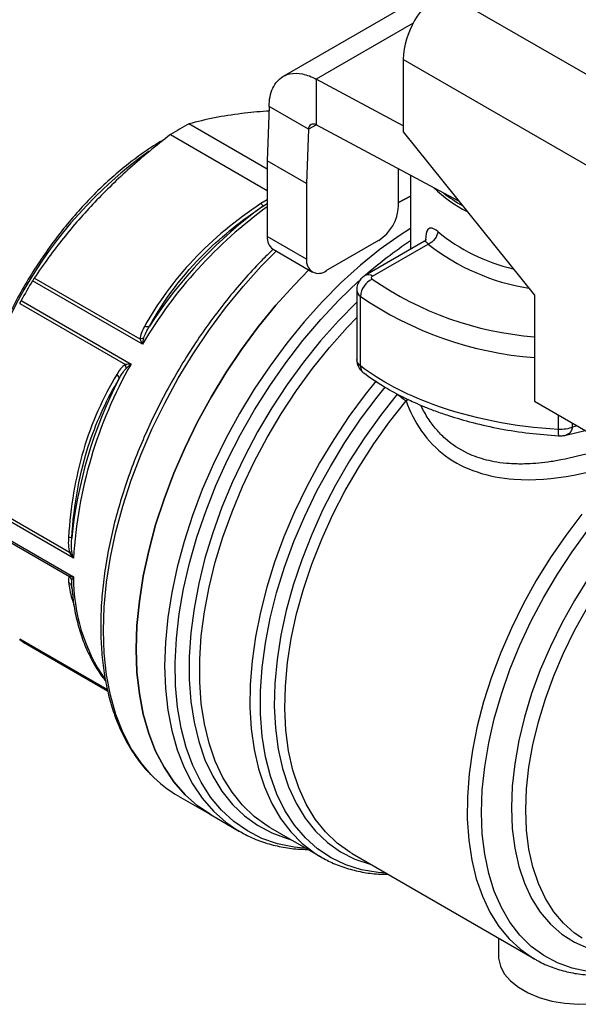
# Model space of a CAD drawing. Header units: inches. Extents: x 0.5 to 21.5, y 0.5 to 16.5.
# Tile 11 of 14: x 16.5 to 17.7, y 13.1 to 15.2. Entities that reach past the tile are written whole.
import ezdxf

# ---------------------------------------------------------------- set-up
doc = ezdxf.new("R2010")
doc.units = ezdxf.units.IN
doc.header["$LTSCALE"] = 2
doc.header["$MEASUREMENT"] = 0

msp = doc.modelspace()

# ---------------------------------------------------------------- linework, layer by layer
for p, q in [((17.3698, 15.2723), (17.0753, 15.1023)), ((17.4136, 15.2829), (17.906, 14.9987)), ((17.3515, 15.2152), (17.1456, 15.0963)), ((17.8312, 14.849), (17.3301, 15.1383)), ((17.3301, 15.1383), (17.3301, 14.9849)), ((17.3301, 14.9975), (17.1456, 15.0963)), ((17.1456, 15.0963), (17.1456, 14.9999)), ((17.0453, 15.0383), (17.0416, 14.9234)), ((17.1288, 14.9901), (17.0453, 15.0383)), ((17.0416, 14.9057), (16.8753, 15.0017)), ((17.1457, 14.9999), (17.1288, 14.9901)), ((17.4485, 14.8376), (17.1456, 14.9999)), ((16.8361, 14.979), (17.0416, 14.8603)), ((17.1288, 14.9901), (17.1251, 14.8752)), ((17.3301, 14.9849), (17.6085, 14.6386)), ((17.1251, 14.8752), (17.0416, 14.9234)), ((17.0416, 14.9234), (17.0416, 14.7626)), ((17.32, 14.8269), (17.32, 14.9065)), ((17.1251, 14.8752), (17.1251, 14.7144)), ((17.3456, 14.8928), (17.3456, 14.7354)), ((17.0416, 14.8407), (17.028, 14.8326)), ((17.0335, 14.8279), (17.0416, 14.8328)), ((17.3456, 14.8484), (17.32, 14.8351)), ((17.32, 14.8351), (17.3456, 14.8484)), ((17.1251, 14.7144), (17.0416, 14.7626)), ((17.1669, 14.6903), (17.2782, 14.7546)), ((17.3752, 14.7525), (17.2494, 14.6799)), ((17.3775, 14.7556), (17.3775, 14.7542)), ((17.0538, 14.7356), (17.1374, 14.6874)), ((17.2651, 14.6783), (17.3834, 14.7466)), ((16.7767, 14.534), (16.5432, 14.6688)), ((16.7714, 14.5449), (16.5469, 14.6745)), ((17.2313, 14.6494), (17.2313, 14.5015)), ((16.519, 14.6269), (16.7525, 14.4921)), ((17.2394, 14.4882), (17.2394, 14.6357)), ((17.6085, 14.6386), (17.6085, 14.4136)), ((16.5159, 14.6208), (16.7404, 14.4912)), ((17.3411, 14.4168), (17.3364, 14.4142)), ((17.6085, 14.4136), (17.8298, 14.2858)), ((17.6592, 14.3843), (17.6592, 14.3533)), ((17.6752, 14.3412), (17.7162, 14.3514)), ((17.6894, 14.3585), (17.6894, 14.3668)), ((17.6995, 14.361), (17.6894, 14.3585)), ((16.6301, 14.0804), (16.3967, 14.2152)), ((16.6218, 14.092), (16.3972, 14.2216)), ((16.3967, 14.1756), (16.6301, 14.0409)), ((16.3972, 14.171), (16.6218, 14.0414)), ((16.6256, 14.0213), (16.626, 14.0206)), ((16.6263, 14.017), (16.6264, 14.0196)), ((16.6264, 14.0196), (16.6267, 14.0335)), ((16.6265, 14.0186), (16.628, 14.0041)), ((16.702, 13.8013), (16.5159, 13.9087)), ((16.7024, 13.7993), (16.519, 13.9052)), ((16.5309, 13.8978), (16.7025, 13.7987)), ((16.8527, 13.5757), (16.9223, 13.5355)), ((16.9223, 13.5355), (16.9826, 13.5007)), ((17.0486, 13.508), (17.0466, 13.5092)), ((17.0486, 13.508), (17.1554, 13.4464)), ((17.2214, 13.4537), (17.6085, 13.2302)), ((17.1523, 13.4482), (17.1554, 13.4464)), ((17.5326, 13.2741), (17.5326, 13.236))]:
    msp.add_line(p, q)
at = {"flags": 128}
for points in [[(17.3456, 14.7799), (17.3239, 14.7659), (17.2815, 14.7357), (17.2397, 14.7019), (17.1987, 14.6649), (17.1587, 14.6248), (17.12, 14.5818), (17.0828, 14.5363), (17.0474, 14.4885), (17.0139, 14.4387), (16.9826, 14.3872), (16.9537, 14.3344), (16.9273, 14.2805), (16.9036, 14.2259), (16.8828, 14.1709), (16.8649, 14.1159), (16.8502, 14.0612), (16.8386, 14.0072), (16.8303, 13.9541), (16.8253, 13.9023), (16.8236, 13.8522), (16.8253, 13.8039), (16.8303, 13.758), (16.8386, 13.7145), (16.8502, 13.6738), (16.8649, 13.6361), (16.8828, 13.6017), (16.9036, 13.5708), (16.9273, 13.5435), (16.9537, 13.5201), (16.9789, 13.5028)], [(16.7943, 13.6216), (16.7736, 13.6458), (16.7528, 13.6767), (16.735, 13.7111), (16.7202, 13.7488), (16.7086, 13.7895), (16.7003, 13.833), (16.6953, 13.879), (16.6936, 13.9272), (16.6953, 13.9773), (16.7003, 14.0291), (16.7086, 14.0822), (16.7202, 14.1362), (16.735, 14.1909), (16.7528, 14.2459), (16.7736, 14.3009), (16.7973, 14.3555), (16.8237, 14.4094), (16.8526, 14.4622), (16.8839, 14.5137), (16.9174, 14.5635), (16.9528, 14.6113), (16.99, 14.6568), (17.0287, 14.6998), (17.0603, 14.7318)], [(17.1299, 14.6917), (17.0983, 14.6596), (17.0596, 14.6167), (17.0224, 14.5711), (16.987, 14.5233), (16.9535, 14.4735), (16.9222, 14.4221), (16.8933, 14.3692), (16.8669, 14.3153), (16.8432, 14.2607), (16.8224, 14.2058), (16.8045, 14.1508), (16.7898, 14.0961), (16.7782, 14.042), (16.7699, 13.9889), (16.7649, 13.9372), (16.7632, 13.887), (16.7649, 13.8388), (16.7699, 13.7928), (16.7782, 13.7493), (16.7898, 13.7086), (16.8045, 13.671), (16.8224, 13.6366), (16.8432, 13.6056), (16.8669, 13.5784), (16.8933, 13.555), (16.9222, 13.5355), (16.9223, 13.5355)], [(16.9223, 13.5355), (16.9222, 13.5355), (16.8933, 13.555), (16.8669, 13.5784), (16.8432, 13.6056), (16.8224, 13.6366), (16.8045, 13.671), (16.7898, 13.7086), (16.7782, 13.7493), (16.7699, 13.7928), (16.7649, 13.8388), (16.7632, 13.887), (16.7649, 13.9372), (16.7699, 13.9889), (16.7782, 14.042), (16.7898, 14.0961), (16.8045, 14.1508), (16.8224, 14.2058), (16.8432, 14.2607), (16.8669, 14.3153), (16.8933, 14.3692), (16.9222, 14.4221), (16.9535, 14.4735), (16.987, 14.5233), (17.0224, 14.5711), (17.0596, 14.6167), (17.0983, 14.6596), (17.1299, 14.6917)], [(17.1239, 13.4646), (17.0988, 13.467), (17.0635, 13.4743), (17.0302, 13.4859), (16.9992, 13.5018), (16.9706, 13.5218), (16.9446, 13.5458), (16.9213, 13.5736), (16.901, 13.6052), (16.8837, 13.6402), (16.8695, 13.6785), (16.8586, 13.7198), (16.8511, 13.7639), (16.8468, 13.8105), (16.846, 13.8592), (16.8485, 13.9098), (16.8544, 13.962), (16.8637, 14.0154), (16.8762, 14.0697), (16.8919, 14.1246), (16.9108, 14.1796), (16.9326, 14.2346), (16.9572, 14.289), (16.9846, 14.3425), (17.0144, 14.3949), (17.0466, 14.4458), (17.0809, 14.4949), (17.1171, 14.5418), (17.155, 14.5863), (17.1943, 14.6281), (17.2348, 14.6669), (17.2366, 14.6684)], [(17.2644, 14.6724), (17.2637, 14.6731), (17.2632, 14.6738), (17.2629, 14.6746), (17.2629, 14.6754), (17.2631, 14.6762), (17.2635, 14.677), (17.2642, 14.6777), (17.2651, 14.6783)], [(17.2313, 14.6234), (17.1926, 14.584), (17.1546, 14.5413), (17.1182, 14.496), (17.0837, 14.4485), (17.0511, 14.3991), (17.0209, 14.348), (16.993, 14.2956), (16.9678, 14.2422), (16.9453, 14.1883), (16.9258, 14.1341), (16.9093, 14.08), (16.896, 14.0263), (16.886, 13.9734), (16.8793, 13.9216), (16.8759, 13.8713), (16.8759, 13.8228), (16.8793, 13.7764), (16.886, 13.7324), (16.896, 13.6912), (16.9093, 13.6528), (16.9258, 13.6177), (16.9453, 13.586), (16.9678, 13.558), (16.993, 13.5338), (17.0209, 13.5136), (17.0511, 13.4975), (17.0837, 13.4856), (17.091, 13.4836)], [(17.0466, 13.5092), (17.0413, 13.5124), (17.0138, 13.5324), (16.9889, 13.5563), (16.9667, 13.584), (16.9474, 13.6153), (16.9312, 13.6499), (16.9181, 13.6878), (16.9081, 13.7286), (16.9015, 13.772), (16.8981, 13.8178), (16.8981, 13.8657), (16.9015, 13.9154), (16.9081, 13.9665), (16.9181, 14.0187), (16.9312, 14.0717), (16.9474, 14.1252), (16.9667, 14.1787), (16.9889, 14.232), (17.0138, 14.2846), (17.0413, 14.3364), (17.0712, 14.3868), (17.1034, 14.4357), (17.1375, 14.4826), (17.1734, 14.5273), (17.2109, 14.5694), (17.2313, 14.5907)], [(17.2725, 14.4563), (17.2493, 14.4273), (17.2149, 14.3808), (17.1826, 14.3324), (17.1524, 14.2823), (17.1246, 14.2309), (17.0994, 14.1785), (17.0768, 14.1254), (17.0571, 14.072), (17.0404, 14.0187), (17.0268, 13.9657), (17.0164, 13.9135), (17.0092, 13.8623), (17.0053, 13.8125), (17.0047, 13.7644), (17.0075, 13.7183), (17.0135, 13.6745), (17.0228, 13.6334), (17.0353, 13.5951), (17.051, 13.5599), (17.0696, 13.528), (17.0912, 13.4997), (17.1155, 13.4751), (17.1425, 13.4544), (17.1523, 13.4482)], [(17.2939, 13.4119), (17.2767, 13.4132), (17.2414, 13.4192), (17.2081, 13.4297), (17.177, 13.4446), (17.1484, 13.4637), (17.1224, 13.487), (17.0993, 13.5142), (17.0791, 13.5453), (17.0621, 13.5799), (17.0483, 13.6179), (17.0379, 13.659), (17.0309, 13.7028), (17.0273, 13.7492), (17.0272, 13.7978), (17.0306, 13.8482), (17.0375, 13.9001), (17.0477, 13.9532), (17.0613, 14.007), (17.0782, 14.0613), (17.0981, 14.1156), (17.1211, 14.1696), (17.1469, 14.2229), (17.1754, 14.2751), (17.2064, 14.3259), (17.2396, 14.375), (17.2748, 14.4219), (17.2921, 14.4434)], [(17.3176, 14.4282), (17.2818, 14.3831), (17.2478, 14.3358), (17.2161, 14.2865), (17.1866, 14.2355), (17.1598, 14.1833), (17.1358, 14.1303), (17.1146, 14.0767), (17.0966, 14.023), (17.0818, 13.9696), (17.0703, 13.9168), (17.0622, 13.865), (17.0576, 13.8147), (17.0565, 13.766), (17.0588, 13.7194), (17.0647, 13.6753), (17.074, 13.6338), (17.0867, 13.5954), (17.1027, 13.5603), (17.1218, 13.5287), (17.144, 13.5009), (17.1691, 13.4771), (17.1968, 13.4573), (17.2271, 13.4419), (17.2597, 13.4308), (17.2622, 13.4302)], [(17.2214, 13.4537), (17.2169, 13.4564), (17.1896, 13.4759), (17.1649, 13.4994), (17.143, 13.5269), (17.1242, 13.5581), (17.1084, 13.5928), (17.096, 13.6307), (17.0868, 13.6716), (17.081, 13.7151), (17.0787, 13.7611), (17.0799, 13.8091), (17.0844, 13.8588), (17.0924, 13.9099), (17.1038, 13.9619), (17.1184, 14.0146), (17.1362, 14.0676), (17.157, 14.1204), (17.1808, 14.1727), (17.2072, 14.2242), (17.2363, 14.2744), (17.2676, 14.3231), (17.3011, 14.3698), (17.3364, 14.4142)], [(17.7092, 14.1733), (17.6751, 14.1285), (17.6428, 14.0817), (17.6127, 14.0331), (17.5849, 13.983), (17.5597, 13.9319), (17.5372, 13.8801), (17.5176, 13.8279), (17.5009, 13.7757), (17.4874, 13.7238), (17.4771, 13.6727), (17.4701, 13.6226), (17.4664, 13.5739), (17.4661, 13.527), (17.4691, 13.4821), (17.4755, 13.4397), (17.4852, 13.3999), (17.4981, 13.363), (17.5141, 13.3294), (17.5332, 13.2992), (17.5551, 13.2726), (17.5799, 13.2498), (17.6068, 13.2313)], [(17.7224, 13.2036), (17.689, 13.2105), (17.6576, 13.2217), (17.6285, 13.2371), (17.6018, 13.2567), (17.5778, 13.2804), (17.5566, 13.3079), (17.5385, 13.3391), (17.5234, 13.3736), (17.5116, 13.4114), (17.5031, 13.4521), (17.498, 13.4954), (17.4962, 13.541), (17.498, 13.5886), (17.5031, 13.6378), (17.5116, 13.6883), (17.5234, 13.7397), (17.5385, 13.7916), (17.5566, 13.8438), (17.5778, 13.8957), (17.6018, 13.9471), (17.6285, 13.9975), (17.6576, 14.0466), (17.689, 14.094), (17.7224, 14.1395)], [(17.7228, 14.0371), (17.6935, 13.9905), (17.6667, 13.9425), (17.6425, 13.8932), (17.6211, 13.8433), (17.6027, 13.7931), (17.5875, 13.7429), (17.5755, 13.6932), (17.5669, 13.6443), (17.5617, 13.5968), (17.5599, 13.5508), (17.5617, 13.5069), (17.5669, 13.4654), (17.5755, 13.4265), (17.5875, 13.3906), (17.6027, 13.358), (17.6211, 13.329), (17.6425, 13.3038), (17.6667, 13.2825), (17.6935, 13.2654), (17.7228, 13.2526)], [(17.7103, 13.2739), (17.694, 13.285), (17.6705, 13.3057), (17.6498, 13.3303), (17.6319, 13.3586), (17.6171, 13.3903), (17.6055, 13.4252), (17.5971, 13.463), (17.592, 13.5034), (17.5903, 13.5461), (17.592, 13.5908), (17.5971, 13.6371), (17.6055, 13.6846), (17.6171, 13.7329), (17.6319, 13.7817), (17.6498, 13.8306), (17.6705, 13.8791), (17.694, 13.927), (17.7201, 13.9738)], [(16.9789, 13.5028), (16.9826, 13.5007), (16.9826, 13.5007)], [(17.5326, 13.236), (17.5327, 13.2318), (17.5364, 13.215), (17.5447, 13.1988), (17.5576, 13.1837), (17.5746, 13.1699), (17.5952, 13.158), (17.6191, 13.1482), (17.6453, 13.1407), (17.6734, 13.1359), (17.7024, 13.1338), (17.7317, 13.1345), (17.7603, 13.138), (17.7876, 13.1441), (17.8127, 13.1528), (17.8259, 13.1588)], [(17.6068, 13.2313), (17.6071, 13.2311), (17.6085, 13.2302)]]:
    msp.add_lwpolyline(points, dxfattribs=at)
for centre, radius, start, end in [((17.5114, 15.13), 0.1815, 122.6055, 177.3945), ((17.1616, 14.4605), 0.6122, 117.875, 122.1196), ((17.341, 14.1804), 0.9414, 125.7913, 174.4187), ((17.5939, 15.0711), 0.2854, 225.8775, 243.3667), ((17.6067, 15.0975), 0.3085, 231.8596, 240.7217), ((17.6067, 14.0464), 0.9627, 125.9452, 149.5667), ((17.5833, 14.0646), 0.9408, 125.7641, 147.3349), ((17.2293, 14.831), 0.0908, 302.6055, 357.3945), ((17.6508, 15.0734), 0.389, 230.4833, 257.0791), ((17.0697, 14.7591), 0.0283, 172.7442, 235.9436), ((17.8348, 14.0121), 0.888, 123.4311, 131.2283), ((17.6656, 15.1016), 0.4535, 231.5204, 261.2532), ((17.1506, 14.7103), 0.0258, 170.786, 309.2033), ((17.505, 14.0856), 1.1248, 148.7666, 151.2334), ((17.2828, 14.6329), 0.0435, 114.9222, 176.3818), ((17.256, 14.6663), 0.0151, 52.7434, 115.9887), ((17.6623, 15.2466), 0.6986, 235.2869, 265.582), ((17.2489, 14.6504), 0.0175, 183.0129, 237.1904), ((17.6658, 15.2589), 0.7552, 235.6194, 265.6463), ((17.5706, 14.025), 0.9421, 150.2743, 176.6255), ((17.5625, 14.0282), 0.9409, 152.6654, 174.2344), ((17.3961, 14.5144), 0.1166, 227.6607, 239.1975), ((17.0074, 14.0375), 0.3773, 179.4847, 214.5894), ((16.6393, 14.0856), 0.2168, 236.297, 240.002), ((16.9842, 13.8028), 0.2624, 223.6482, 239.909)]:
    msp.add_arc(centre, radius, start, end)
for points, knots in [([(17.0453, 15.0383), (17.0454, 15.0457), (17.0461, 15.0527), (17.0502, 15.0724), (17.0553, 15.0834), (17.0698, 15.1), (17.079, 15.1055), (17.098, 15.1096), (17.107, 15.1095), (17.1259, 15.1056), (17.1357, 15.1018), (17.1456, 15.0963)], [0, 0, 0, 0, 0.0682639, 0.0682639, 0.2050479, 0.2050479, 0.3418248, 0.3418248, 0.4465034, 0.4465034, 0.5511816, 0.5511816, 0.5511816, 0.5511816]), ([(17.0449, 15.0284), (17.0433, 15.0284), (17.0227, 15.0276), (16.9834, 15.0233), (16.927, 15.0151), (16.8929, 15.0062), (16.8753, 15.0017)], [0, 0, 0, 0, 0.023725, 0.305997, 0.643258, 1, 1, 1, 1]), ([(17.1456, 14.9999), (17.1436, 15.0008), (17.1415, 15.0013), (17.1376, 15.0013), (17.1359, 15.0009), (17.1328, 14.9991), (17.1315, 14.9978), (17.1296, 14.9944), (17.129, 14.9924), (17.1288, 14.9901)], [0, 0, 0, 0, 0.01990202, 0.01990202, 0.03979384, 0.03979384, 0.05968565, 0.05968565, 0.07951094, 0.07951094, 0.07951094, 0.07951094]), ([(16.8361, 14.979), (16.8049, 14.9551), (16.7766, 14.9316), (16.7235, 14.8843), (16.6989, 14.8604), (16.6522, 14.8112), (16.6301, 14.7859), (16.5875, 14.7326), (16.567, 14.7046), (16.5469, 14.6745)], [0, 0, 0, 0, 0.25, 0.25, 0.5, 0.5, 0.75, 0.75, 1, 1, 1, 1]), ([(16.8229, 14.9683), (16.8213, 14.9675), (16.8077, 14.9603), (16.7822, 14.9434), (16.7467, 14.9176), (16.7118, 14.8883), (16.6777, 14.8563), (16.6446, 14.8216), (16.6128, 14.7845), (16.5826, 14.7453), (16.554, 14.7042), (16.5274, 14.6614), (16.5028, 14.6174), (16.4806, 14.5725), (16.4607, 14.5268), (16.4434, 14.4808), (16.4288, 14.4348), (16.417, 14.389), (16.408, 14.3438), (16.4022, 14.2996), (16.3993, 14.2636), (16.3996, 14.2429), (16.3996, 14.2361)], [0, 0, 0, 0, 0.007129, 0.060856, 0.114575, 0.168277, 0.22196, 0.275623, 0.329269, 0.382902, 0.436524, 0.490141, 0.543756, 0.597373, 0.650997, 0.70463, 0.758278, 0.811945, 0.865635, 0.919351, 0.973094, 1, 1, 1, 1]), ([(17.028, 14.8326), (16.9754, 14.7974), (16.9263, 14.7575), (16.843, 14.6692), (16.8083, 14.6211), (16.7806, 14.5715)], [0, 0, 0, 0, 0.5, 0.5, 1, 1, 1, 1]), ([(16.7914, 14.5723), (16.8222, 14.6278), (16.8919, 14.7216), (16.9891, 14.7983), (17.0335, 14.8279)], [0, 0, 0, 0, 0.5568806, 0.974541, 0.974541, 0.974541, 0.974541]), ([(17.4033, 14.7732), (17.3948, 14.7809), (17.3817, 14.784), (17.3775, 14.7659), (17.3775, 14.7556)], [0, 0, 0, 0, 0.1276614, 0.2234074, 0.2234074, 0.2234074, 0.2234074]), ([(17.4033, 14.7732), (17.4033, 14.7682), (17.4011, 14.7624), (17.3938, 14.7525), (17.3886, 14.7485), (17.3834, 14.7466)], [0, 0, 0, 0, 0.5, 0.5, 1, 1, 1, 1]), ([(17.3796, 14.7557), (17.3796, 14.7558), (17.3795, 14.7562), (17.3785, 14.7547), (17.3763, 14.7532), (17.3752, 14.7525)], [0, 0, 0, 0, 0.10205, 0.559993, 1, 1, 1, 1]), ([(17.3752, 14.7525), (17.3752, 14.7525), (17.376, 14.7534), (17.3784, 14.7524), (17.3817, 14.7485), (17.3834, 14.7466)], [0, 0, 0, 0, 0.008328, 0.505663, 1, 1, 1, 1]), ([(17.0539, 14.7356), (17.0453, 14.7273), (17.0239, 14.7066), (16.9911, 14.6707), (16.9554, 14.6283), (16.9213, 14.5838), (16.889, 14.5374), (16.8585, 14.4893), (16.8301, 14.44), (16.8039, 14.3895), (16.7801, 14.3382), (16.7587, 14.2864), (16.74, 14.2343), (16.724, 14.1823), (16.7108, 14.1305), (16.7005, 14.0794), (16.6931, 14.0291), (16.6887, 13.9799), (16.6874, 13.9321), (16.6891, 13.8859), (16.6939, 13.8417), (16.7017, 13.7996), (16.7126, 13.7599), (16.7264, 13.7229), (16.7431, 13.6887), (16.7628, 13.6578), (16.7791, 13.6363), (16.7896, 13.6262), (16.7917, 13.6242)], [0, 0, 0, 0, 0.027018, 0.067148, 0.107264, 0.147368, 0.187464, 0.227554, 0.267643, 0.307733, 0.347826, 0.387926, 0.428037, 0.468161, 0.508302, 0.548463, 0.588645, 0.628852, 0.669081, 0.70933, 0.749591, 0.789847, 0.830073, 0.870234, 0.910289, 0.950192, 0.989905, 1, 1, 1, 1]), ([(17.2494, 14.6799), (17.2462, 14.6777), (17.24, 14.6733), (17.234, 14.6636), (17.231, 14.6553), (17.2316, 14.6505), (17.2318, 14.6495)], [0, 0, 0, 0, 0.311704, 0.61158, 0.917902, 1, 1, 1, 1]), ([(17.2314, 14.5017), (17.2316, 14.4989), (17.232, 14.4933), (17.2352, 14.4856), (17.2397, 14.479), (17.2435, 14.4757), (17.2454, 14.4741)], [0, 0, 0, 0, 0.274708, 0.534284, 0.776204, 1, 1, 1, 1]), ([(17.2394, 14.4882), (17.2368, 14.4904), (17.2322, 14.4946), (17.2319, 14.4994), (17.2318, 14.5016)], [0, 0, 0, 0, 0.542563, 1, 1, 1, 1]), ([(17.6592, 14.3533), (17.5659, 14.3586), (17.4043, 14.3907), (17.2818, 14.456), (17.2394, 14.4882)], [-1.182128, -1.182128, -1.182128, -1.182128, -0.506626, 0, 0, 0, 0]), ([(17.2394, 14.4882), (17.2397, 14.4855), (17.2403, 14.4803), (17.2428, 14.4756), (17.2452, 14.4744), (17.2455, 14.4743)], [0, 0, 0, 0, 0.461457, 0.922601, 1, 1, 1, 1]), ([(16.722, 14.4699), (16.6929, 14.4212), (16.6683, 14.3672), (16.6339, 14.2506), (16.6237, 14.1883), (16.6196, 14.1251)], [0, 0, 0, 0, 0.5, 0.5, 1, 1, 1, 1]), ([(16.6263, 14.1227), (16.6309, 14.1937), (16.6527, 14.3154), (16.7021, 14.4194), (16.7266, 14.4602)], [0, 0, 0, 0, 0.5568957, 0.9745675, 0.9745675, 0.9745675, 0.9745675]), ([(17.2454, 14.4741), (17.2592, 14.4643), (17.2838, 14.4468), (17.3208, 14.4263), (17.3499, 14.4123), (17.3745, 14.4017), (17.3988, 14.3922), (17.433, 14.3803), (17.479, 14.367), (17.5365, 14.3543), (17.5976, 14.3447), (17.6393, 14.3415), (17.6601, 14.3399)], [0, 0, 0, 0, 0.132756, 0.236416, 0.311068, 0.364143, 0.423312, 0.491233, 0.609516, 0.739906, 0.8702, 1, 1, 1, 1]), ([(17.3364, 14.4142), (17.3517, 14.369), (17.4093, 14.2841), (17.5865, 14.2278), (17.7372, 14.2627), (17.8208, 14.2921)], [0, 0, 0, 0, 0.466737, 0.933474, 1.633579, 1.633579, 1.633579, 1.633579]), ([(17.7722, 14.3191), (17.7602, 14.3147), (17.7246, 14.302), (17.6791, 14.2909), (17.6377, 14.2839), (17.6119, 14.2811), (17.5847, 14.2797), (17.557, 14.2803), (17.5301, 14.2833), (17.5069, 14.2882), (17.4864, 14.2944), (17.4552, 14.3071), (17.4258, 14.3264), (17.3995, 14.3536), (17.3827, 14.3769), (17.372, 14.3943), (17.3682, 14.4043), (17.3682, 14.4045)], [0, 0, 0, 0, 0.0738215, 0.2181687, 0.274888, 0.3280815, 0.377766, 0.445745, 0.5059731, 0.5562359, 0.6053003, 0.6532547, 0.7911305, 0.8543359, 0.9232639, 0.9980911, 1, 1, 1, 1]), ([(17.6592, 14.3533), (17.6592, 14.3508), (17.6592, 14.3458), (17.6595, 14.3414), (17.6598, 14.3395), (17.66, 14.34), (17.6601, 14.34)], [0, 0, 0, 0, 0.3284309, 0.6566786, 0.9849263, 1, 1, 1, 1]), ([(17.6894, 14.3585), (17.6885, 14.3555), (17.6867, 14.3495), (17.6815, 14.3434), (17.6772, 14.342), (17.6751, 14.3414)], [0, 0, 0, 0, 0.3481262, 0.6959788, 1, 1, 1, 1]), ([(17.6601, 14.3399), (17.6613, 14.3399), (17.6639, 14.3398), (17.6678, 14.34), (17.6717, 14.3404), (17.674, 14.3409), (17.6752, 14.3412)], [0, 0, 0, 0, 0.240717, 0.487677, 0.740912, 1, 1, 1, 1]), ([(16.6196, 14.0294), (16.6205, 14.0286), (16.6224, 14.027), (16.6244, 14.0241), (16.6252, 14.0221), (16.6255, 14.0212)], [0, 0, 0, 0, 0.358831, 0.717831, 1, 1, 1, 1]), ([(16.6196, 14.0294), (16.6213, 14.0182), (16.6236, 14.0032), (16.6296, 13.9857), (16.6311, 13.9812)], [0, 0, 0, 0, 0.745621, 1, 1, 1, 1]), ([(16.628, 14.0041), (16.6286, 13.9987), (16.6304, 13.9796), (16.6369, 13.9491), (16.6473, 13.9127), (16.6608, 13.8791), (16.6774, 13.8488), (16.6901, 13.829), (16.698, 13.8204), (16.6985, 13.8198)], [0, 0, 0, 0, 0.07226, 0.256007, 0.439562, 0.622704, 0.805159, 0.986649, 1, 1, 1, 1]), ([(16.9787, 13.5032), (16.9875, 13.4982), (17.0062, 13.4876), (17.0372, 13.4759), (17.071, 13.4673), (17.1012, 13.4627), (17.1205, 13.4626), (17.1275, 13.4625)], [0, 0, 0, 0, 0.19767, 0.421467, 0.64561, 0.870788, 1, 1, 1, 1]), ([(17.1522, 13.4485), (17.1608, 13.4436), (17.1792, 13.4333), (17.2097, 13.422), (17.2428, 13.4139), (17.2721, 13.4099), (17.2906, 13.41), (17.2972, 13.41)], [0, 0, 0, 0, 0.2005591, 0.4251907, 0.6502241, 0.8764083, 1, 1, 1, 1]), ([(17.6068, 13.2317), (17.6088, 13.2304), (17.62, 13.2231), (17.6422, 13.2135), (17.6735, 13.2032), (17.7065, 13.197), (17.741, 13.1947), (17.7719, 13.1956), (17.7915, 13.1988), (17.799, 13.2)], [0, 0, 0, 0, 0.037872, 0.208224, 0.378547, 0.549457, 0.721502, 0.89498, 1, 1, 1, 1])]:
    msp.add_open_spline(points, degree=3, knots=knots)
for points in [[(17.0335, 14.8279), (17.0328, 14.8277), (17.0307, 14.8294), (17.028, 14.8326)], [(16.5432, 14.6688), (16.5445, 14.6708), (16.5457, 14.6728), (16.5469, 14.6745)], [(16.5159, 14.6208), (16.5168, 14.6228), (16.5179, 14.6248), (16.519, 14.6269)], [(16.7806, 14.5715), (16.7758, 14.5628), (16.7714, 14.5537), (16.7714, 14.5449)], [(16.7795, 14.5477), (16.7814, 14.5552), (16.7863, 14.5639), (16.7914, 14.5723)], [(16.7914, 14.5723), (16.7893, 14.5707), (16.7853, 14.5704), (16.7806, 14.5715)], [(16.7795, 14.5477), (16.7772, 14.5464), (16.7744, 14.5454), (16.7714, 14.5449)], [(16.7714, 14.5449), (16.7729, 14.5415), (16.7747, 14.5378), (16.7767, 14.534)], [(16.7767, 14.534), (16.7774, 14.5388), (16.7784, 14.5434), (16.7795, 14.5477)], [(16.7404, 14.4912), (16.7328, 14.4868), (16.7271, 14.4784), (16.722, 14.4699)], [(16.7266, 14.4602), (16.7314, 14.4688), (16.7365, 14.4774), (16.742, 14.4828)], [(16.7525, 14.4921), (16.7482, 14.4919), (16.7441, 14.4916), (16.7404, 14.4912)], [(16.742, 14.4828), (16.742, 14.4855), (16.7414, 14.4884), (16.7404, 14.4912)], [(16.742, 14.4828), (16.7452, 14.486), (16.7487, 14.4891), (16.7525, 14.4921)], [(16.722, 14.4699), (16.7253, 14.4665), (16.727, 14.4628), (16.7266, 14.4602)], [(17.6894, 14.3585), (17.6816, 14.3547), (17.6702, 14.3527), (17.6592, 14.3533)], [(16.6196, 14.1251), (16.6188, 14.1141), (16.6187, 14.1026), (16.6218, 14.092)], [(16.6196, 14.1251), (16.6237, 14.1244), (16.6262, 14.1235), (16.6263, 14.1227)], [(16.6267, 14.0947), (16.6253, 14.103), (16.6256, 14.113), (16.6263, 14.1227)], [(16.6218, 14.092), (16.624, 14.093), (16.6257, 14.0939), (16.6267, 14.0947)], [(16.6218, 14.092), (16.6242, 14.0881), (16.627, 14.0842), (16.6301, 14.0804)], [(16.6301, 14.0804), (16.6287, 14.085), (16.6275, 14.0899), (16.6267, 14.0947)], [(16.6218, 14.0414), (16.6187, 14.0395), (16.6188, 14.0346), (16.6196, 14.0294)], [(16.6301, 14.0409), (16.627, 14.0409), (16.6242, 14.041), (16.6218, 14.0414)], [(16.6267, 14.0335), (16.6257, 14.0364), (16.624, 14.0392), (16.6218, 14.0414)], [(16.6267, 14.0335), (16.6275, 14.0357), (16.6287, 14.0382), (16.6301, 14.0409)], [(16.519, 13.9052), (16.5179, 13.906), (16.5168, 13.9072), (16.5159, 13.9087)]]:
    msp.add_open_spline(points, degree=3)

doc.saveas('drawing.dxf')
